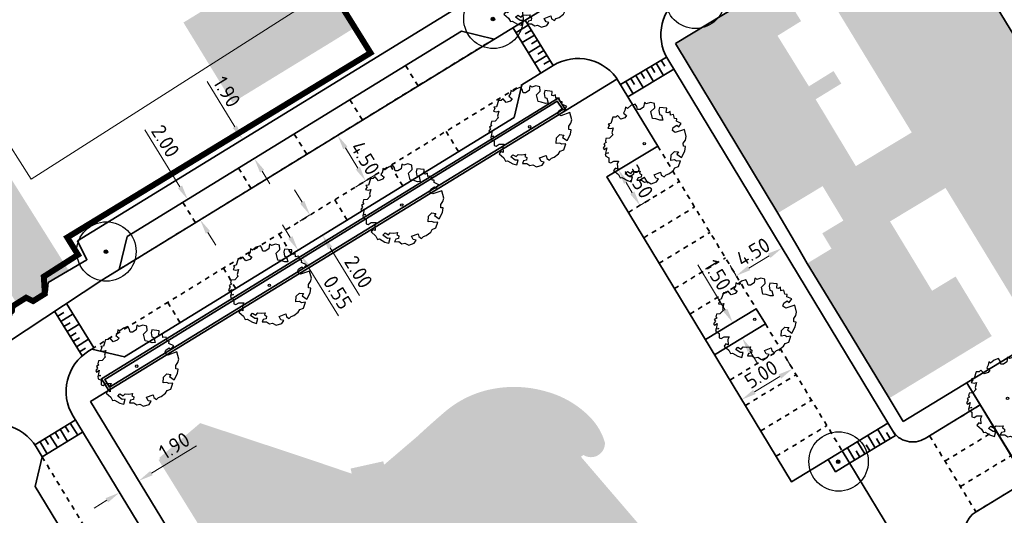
# Model space of a CAD drawing. Header units: metres. Extents: x 133860 to 134314, y 432787 to 433419.
# Tile 16 of 25: x 133990 to 134073, y 433129 to 433171. Entities that reach past the tile are written whole.
import ezdxf

# ---------------------------------------------------------------- set-up
doc = ezdxf.new("R2010")
doc.units = ezdxf.units.M
doc.linetypes.add('ACAD_ISO02W100', pattern=[15, 12, -3])
doc.linetypes.add('XX-HIDDEN', pattern=[4, 2, -2])
doc.layers.get('DEFPOINTS').update_dxf_attribs({"color": 201, "lineweight": 0})
for name, color, linetype, lineweight in [('B-WE-GR-BOOM-S', 90, 'Continuous', 25), ('B-WE-KG-WERKGRENS-G', 7, 'XX-WERKGRENS', 35), ('N-XX-GR-BOOM-S', 90, 'Continuous', 25), ('N-XX-GR-HAAG-G', 90, 'GR-HAAG1', 35), ('N-XX-VH-KANTOPSLUITING_ACHTERKANTBAND-G', 50, 'Continuous', 35), ('N-XX-VH-MATERIAALGRENS-G', 7, 'XX-HIDDEN', 35), ('X-XX-AL-M', 7, 'Continuous', 18)]:
    doc.layers.add(name, color=color, linetype=linetype, lineweight=lineweight)
doc.layers.add('B-XX-AL-ARC-bebouwing', color=254, linetype='Continuous')
doc.styles.add('NLCS-ISO-M500-T25', font='NLCS-ISO.ttf', dxfattribs={"height": 1.25})
doc.linetypes.add('GR-HAAG1', pattern='A,6,[176,NLCS.shx,S=0.125,R=0,X=0,Y=0],-2', length=8)
doc.linetypes.add('XX-WERKGRENS', pattern='A,0,[137,NLCS.SHX,S=0.5,R=0,X=0,Y=0],-30', length=30)
doc.dimstyles.new('NLCS-M500-T25-PIJL_L2_H1', dxfattribs={"dimscale": 0.5, "dimtxt": 2.5, "dimasz": 2.5, "dimexe": 2, "dimexo": 2, "dimgap": 0.7, "dimtad": 1, "dimzin": 0, "dimdsep": 46, "dimtxsty": 'NLCS-ISO-M500-T25', "dimcen": 2.5, "dimdle": 2, "dimclrd": 256, "dimclre": 256, "dimclrt": 7, "dimadec": 1, "dimazin": 0, "dimtfac": 1, "dimtdec": 3, "dimtofl": 0, "dimtmove": 0, "dimatfit": 3, "dimfxl": 2, "dimfxlon": 1, "dimtfillclr": 256, "dimtolj": 1, "dimtzin": 0, "dimlwd": -1, "dimlwe": -1, "dimarcsym": 0})
picture_1 = doc.add_image_def('image1.jpg', size_in_pixel=(5512, 7184))

# ---------------------------------------------------------------- blocks, each defined once
blk = doc.blocks.new('SGR-BOOM_KROON-SO')
at = {"ltscale": 0.1}
h = blk.add_hatch(color=256, dxfattribs=at)
edge = h.paths.add_edge_path()
edge.add_arc((0, 0), 0.15, 0, 360)
for radius in [2.5, 0.045]:
    blk.add_circle((0.04, 0.02), radius)
blk.add_circle((0, 0), 0.15, dxfattribs=at)
blk = doc.blocks.new('*D118')
at = {"layer": 'DEFPOINTS', "color": 0, "transparency": 16777216}
for p in [(134050.294, 433145.139), (134051.07, 433143.856), (134051.104, 433143.876)]:
    blk.add_point(p, dxfattribs=at)
at = {"layer": 'X-XX-AL-M', "transparency": 16777216}
for p, q in [((134049.68, 433146.229), (134047.376, 433150.036)), ((134050.327, 433145.159), (134051.183, 433145.677)), ((134051.104, 433143.876), (134051.959, 433144.394)), ((134051.751, 433142.807), (134052.398, 433141.737))]:
    blk.add_line(p, q, dxfattribs=at)
for points in [[(134049.858, 433146.337), (134049.502, 433146.121), (134050.327, 433145.159)], [(134051.929, 433142.914), (134051.573, 433142.699), (134051.104, 433143.876)]]:
    blk.add_solid(points, dxfattribs=at)
at = {"layer": 'X-XX-AL-M', "color": 7, "transparency": 16777216, "insert": (134049.038, 433149.172), "char_height": 1.25, "attachment_point": 5, "rotation": 301.18258, "style": 'NLCS-ISO-M500-T25'}
blk.add_mtext('\\A1;1.50', dxfattribs=at)
blk = doc.blocks.new('*D119')
at = {"layer": 'DEFPOINTS', "color": 0, "transparency": 16777216}
for p in [(134055.349, 433141.278), (134055.418, 433141.164), (134051.141, 433138.575)]:
    blk.add_point(p, dxfattribs=at)
at = {"layer": 'X-XX-AL-M', "transparency": 16777216}
for p, q in [((134055.349, 433141.278), (134054.831, 433142.134)), ((134052.141, 433139.336), (134054.28, 433140.631)), ((134051.072, 433138.689), (134050.554, 433139.545))]:
    blk.add_line(p, q, dxfattribs=at)
for points in [[(134054.172, 433140.809), (134054.388, 433140.453), (134055.349, 433141.278)], [(134052.033, 433139.515), (134052.249, 433139.158), (134051.072, 433138.689)]]:
    blk.add_solid(points, dxfattribs=at)
at = {"layer": 'X-XX-AL-M', "color": 7, "transparency": 16777216, "insert": (134052.705, 433140.818), "char_height": 1.25, "attachment_point": 5, "rotation": 31.18713, "style": 'NLCS-ISO-M500-T25'}
blk.add_mtext('\\A1;5.00', dxfattribs=at)
blk = doc.blocks.new('*D120')
at = {"layer": 'DEFPOINTS', "color": 0, "transparency": 16777216}
for p in [(134054.456, 433151.445), (134054.53, 433151.324), (134050.68, 433148.994)]:
    blk.add_point(p, dxfattribs=at)
at = {"layer": 'X-XX-AL-M', "transparency": 16777216}
for p, q in [((134054.456, 433151.445), (134053.938, 433152.3)), ((134051.676, 433149.762), (134053.387, 433150.798)), ((134050.606, 433149.115), (134050.089, 433149.97))]:
    blk.add_line(p, q, dxfattribs=at)
for points in [[(134053.279, 433150.976), (134053.495, 433150.619), (134054.456, 433151.445)], [(134051.568, 433149.94), (134051.784, 433149.584), (134050.606, 433149.115)]]:
    blk.add_solid(points, dxfattribs=at)
at = {"layer": 'X-XX-AL-M', "color": 7, "transparency": 16777216, "insert": (134052.026, 433151.114), "char_height": 1.25, "attachment_point": 5, "rotation": 31.18258, "style": 'NLCS-ISO-M500-T25'}
blk.add_mtext('\\A1;4.50', dxfattribs=at)
blk = doc.blocks.new('*D121')
at = {"layer": 'DEFPOINTS', "color": 0, "transparency": 16777216}
for p in [(134040.688, 433158.028), (134040.48, 433157.902), (134042.293, 433154.908)]:
    blk.add_point(p, dxfattribs=at)
at = {"layer": 'X-XX-AL-M', "transparency": 16777216}
for p, q in [((134040.688, 433158.028), (134041.543, 433158.545)), ((134041.853, 433156.103), (134041.335, 433156.958)), ((134042.5, 433155.033), (134043.356, 433155.551))]:
    blk.add_line(p, q, dxfattribs=at)
for points in [[(134041.513, 433157.066), (134041.157, 433156.85), (134040.688, 433158.028)], [(134042.031, 433156.21), (134041.675, 433155.995), (134042.5, 433155.033)]]:
    blk.add_solid(points, dxfattribs=at)
at = {"layer": 'X-XX-AL-M', "color": 7, "transparency": 16777216, "insert": (134042.428, 433157.035), "char_height": 1.25, "attachment_point": 5, "rotation": 301.18258, "style": 'NLCS-ISO-M500-T25'}
blk.add_mtext('\\A1;3.50', dxfattribs=at)
blk = doc.blocks.new('SGR-BOOM_06')
at = {"linetype": 'Continuous', "flags": 128}
blk.add_lwpolyline([(2.7, 3.52), (2.53, 3.94), (2.2, 4.06), (1.94, 4.52), (1.27, 4.69), (0.86, 4.52), (1.11, 4.27), (1.06, 3.81), (0.23, 3.98), (0.35, 4.32), (0.18, 4.69), (-0.15, 4.61), (-0.49, 4.69), (-1.15, 4.65), (-1.49, 4.48), (-1.95, 4.57), (-2.54, 4.11), (-2.12, 3.9), (-1.99, 3.64), (-1.58, 3.44), (-1.99, 2.89), (-2.54, 2.77), (-2.92, 3.1), (-2.62, 3.22), (-2.87, 3.86), (-3.63, 3.43), (-4, 3.02), (-3.79, 2.85), (-4, 2.51), (-4.42, 2.35), (-4.72, 2.05), (-5.01, 1.21), (-3.88, 0.92), (-3.71, 0.54), (-4, 0.29), (-4.51, 0.29), (-4.6, 0.56), (-5.09, 0.38), (-4.76, -0.17), (-4.93, -0.38), (-4.72, -0.54), (-4.88, -1.01), (-4.53, -1.18), (-4.72, -1.55), (-4.42, -1.59), (-4.29, -1.71), (-4.62, -2.11), (-3.92, -2.68), (-3.67, -2.43), (-3.46, -1.97), (-3.63, -1.76), (-3.42, -1.17), (-3.12, -1.34), (-2.79, -1.76), (-2.5, -2.01), (-2.79, -2.81), (-3.42, -2.93), (-3.67, -3.39), (-3.33, -3.77), (-2.83, -3.9), (-2.77, -4.02), (-2.71, -4.15), (-2.33, -3.73), (-1.83, -3.73), (-1.57, -3.9), (-1.7, -4.27), (-1.7, -4.61), (-1.15, -4.74), (-0.61, -4.69), (-0.49, -4.94), (-0.23, -4.65), (0.1, -4.48), (-0.06, -4.01), (0.27, -3.9), (0.77, -4.02), (0.86, -4.61), (1.15, -4.57), (1.44, -4.74), (2.07, -4.23), (2.37, -4.36), (2.32, -4.15), (2.66, -3.98), (2.41, -3.73), (2.11, -3.64), (2.57, -3.23), (2.62, -2.98), (3.16, -2.85), (3.54, -3.06), (3.79, -2.81), (3.77, -2.63), (4.12, -2.63), (4.12, -2.39), (4.46, -2.26), (4.46, -2.05), (4.08, -2.05), (4.54, -1.59), (4.25, -1.42), (4.63, -1.55), (4.75, -1.26), (4.54, -0.92), (4.84, -0.46), (4.67, -0.25), (4.25, -0.25), (3.75, 0.08), (4.08, 0.29), (4.38, 0.84), (4.54, 0.59), (4.88, 0.71), (4.67, 1.43), (4.71, 1.89), (4.5, 1.97), (4.16, 2.64), (3.83, 3.01), (3.37, 2.6), (3.66, 2.43), (3.91, 1.8), (3.54, 1.72), (3.33, 2.14), (2.99, 2.05), (2.66, 2.31), (2.24, 2.51), (2.45, 2.68), (2.32, 2.93), (2.53, 3.18), (2.87, 3.06), (3.16, 3.23)], close=True, dxfattribs=at)
blk.add_circle((0, 0), 0.15)
blk = doc.blocks.new('*D137')
at = {"layer": 'DEFPOINTS', "color": 0, "transparency": 16777216}
for p in [(134000.31, 433131.85), (134000.333, 433131.812), (133998.709, 433130.825)]:
    blk.add_point(p, dxfattribs=at)
at = {"layer": 'X-XX-AL-M', "transparency": 16777216}
for p, q in [((134001.378, 433132.499), (134005.182, 433134.809)), ((134000.31, 433131.85), (133999.791, 433132.704)), ((133998.686, 433130.863), (133998.167, 433131.718)), ((133997.618, 433130.214), (133996.55, 433129.565))]:
    blk.add_line(p, q, dxfattribs=at)
for points in [[(134001.27, 433132.677), (134001.487, 433132.321), (134000.31, 433131.85)], [(133997.51, 433130.392), (133997.726, 433130.036), (133998.686, 433130.863)]]:
    blk.add_solid(points, dxfattribs=at)
at = {"layer": 'X-XX-AL-M', "color": 7, "transparency": 16777216, "insert": (134003.308, 433134.812), "char_height": 1.25, "attachment_point": 5, "rotation": 31.28128, "style": 'NLCS-ISO-M500-T25'}
blk.add_mtext('\\A1;1.90', dxfattribs=at)
blk = doc.blocks.new('*D206')
at = {"layer": 'DEFPOINTS', "color": 0, "transparency": 16777216}
for p in [(134008.621, 433160.333), (134010.039, 433158.979), (134009.614, 433158.718)]:
    blk.add_point(p, dxfattribs=at)
at = {"layer": 'X-XX-AL-M', "transparency": 16777216}
for p, q in [((134008.392, 433161.659), (134006.062, 433165.45)), ((134009.046, 433160.594), (134009.898, 433161.118)), ((134010.039, 433158.979), (134010.891, 433159.502)), ((134010.693, 433157.914), (134011.348, 433156.849))]:
    blk.add_line(p, q, dxfattribs=at)
for points in [[(134008.57, 433161.768), (134008.215, 433161.55), (134009.046, 433160.594)], [(134010.871, 433158.023), (134010.516, 433157.805), (134010.039, 433158.979)]]:
    blk.add_solid(points, dxfattribs=at)
at = {"layer": 'X-XX-AL-M', "color": 7, "transparency": 16777216, "insert": (134007.731, 433164.598), "char_height": 1.25, "attachment_point": 5, "rotation": 301.57113, "style": 'NLCS-ISO-M500-T25'}
blk.add_mtext('\\A1;1.90', dxfattribs=at)
blk = doc.blocks.new('*D207')
at = {"layer": 'DEFPOINTS', "color": 0, "transparency": 16777216}
for p in [(134006.882, 433157.039), (134007.93, 433155.335), (134005.479, 433153.829)]:
    blk.add_point(p, dxfattribs=at)
at = {"layer": 'X-XX-AL-M', "transparency": 16777216}
for p, q in [((134003.777, 433156.598), (134000.822, 433161.408)), ((134005.284, 433156.057), (134003.58, 433155.009)), ((134006.331, 433154.353), (134004.627, 433153.305)), ((134006.133, 433152.764), (134006.788, 433151.699))]:
    blk.add_line(p, q, dxfattribs=at)
for points in [[(134003.955, 433156.707), (134003.6, 433156.489), (134004.432, 433155.533)], [(134006.311, 433152.873), (134005.956, 433152.655), (134005.479, 433153.829)]]:
    blk.add_solid(points, dxfattribs=at)
at = {"layer": 'X-XX-AL-M', "color": 7, "transparency": 16777216, "insert": (134002.555, 433160.449), "char_height": 1.25, "attachment_point": 5, "rotation": 301.57113, "style": 'NLCS-ISO-M500-T25'}
blk.add_mtext('\\A1;2.00', dxfattribs=at)
blk = doc.blocks.new('*D208')
at = {"layer": 'DEFPOINTS', "color": 0, "transparency": 16777216}
for p in [(134011.667, 433157.632), (134019.404, 433157.104), (134014.023, 433153.798)]:
    blk.add_point(p, dxfattribs=at)
at = {"layer": 'X-XX-AL-M', "transparency": 16777216}
for p, q in [((134016.196, 433160.415), (134017.899, 433161.462)), ((134017.702, 433159.873), (134018.749, 433158.169)), ((134018.552, 433156.581), (134020.255, 433157.628))]:
    blk.add_line(p, q, dxfattribs=at)
for points in [[(134017.879, 433159.982), (134017.524, 433159.764), (134017.047, 433160.938)], [(134018.927, 433158.278), (134018.572, 433158.06), (134019.404, 433157.104)]]:
    blk.add_solid(points, dxfattribs=at)
at = {"layer": 'X-XX-AL-M', "color": 7, "transparency": 16777216, "insert": (134019.37, 433159.022), "char_height": 1.25, "attachment_point": 5, "rotation": 301.57113, "style": 'NLCS-ISO-M500-T25'}
blk.add_mtext('\\A1;4.50', dxfattribs=at)
blk = doc.blocks.new('*D209')
at = {"layer": 'DEFPOINTS', "color": 0, "transparency": 16777216}
for p in [(134014.819, 433154.287), (134015.771, 433152.525), (134015.866, 433152.583)]:
    blk.add_point(p, dxfattribs=at)
at = {"layer": 'X-XX-AL-M', "transparency": 16777216}
for p, q in [((134014.07, 433155.294), (134013.415, 433156.359)), ((134014.724, 433154.229), (134013.872, 433153.705)), ((134015.771, 433152.525), (134014.919, 433152.001)), ((134016.426, 433151.46), (134018.886, 433147.455))]:
    blk.add_line(p, q, dxfattribs=at)
for points in [[(134014.247, 433155.403), (134013.892, 433155.184), (134014.724, 433154.229)], [(134016.603, 433151.569), (134016.248, 433151.35), (134015.771, 433152.525)]]:
    blk.add_solid(points, dxfattribs=at)
at = {"layer": 'X-XX-AL-M', "color": 7, "transparency": 16777216, "insert": (134018.814, 433149.435), "char_height": 1.25, "attachment_point": 5, "rotation": 301.57113, "style": 'NLCS-ISO-M500-T25'}
blk.add_mtext('\\A1;2.00', dxfattribs=at)
blk = doc.blocks.new('*D210')
at = {"layer": 'DEFPOINTS', "color": 0, "transparency": 16777216}
for p in [(134013.449, 433151.098), (134013.737, 433150.629), (134014.009, 433150.796)]:
    blk.add_point(p, dxfattribs=at)
at = {"layer": 'X-XX-AL-M', "transparency": 16777216}
for p, q in [((134013.067, 433152.33), (134012.412, 433153.395)), ((134013.721, 433151.265), (134014.573, 433151.788)), ((134014.009, 433150.796), (134014.861, 433151.32)), ((134014.664, 433149.731), (134017.124, 433145.727))]:
    blk.add_line(p, q, dxfattribs=at)
for points in [[(134013.244, 433152.439), (134012.889, 433152.221), (134013.721, 433151.265)], [(134014.841, 433149.84), (134014.486, 433149.622), (134014.009, 433150.796)]]:
    blk.add_solid(points, dxfattribs=at)
at = {"layer": 'X-XX-AL-M', "color": 7, "transparency": 16777216, "insert": (134017.052, 433147.707), "char_height": 1.25, "attachment_point": 5, "rotation": 301.57113, "style": 'NLCS-ISO-M500-T25'}
blk.add_mtext('\\A1;0.55', dxfattribs=at)

msp = doc.modelspace()

# ---------------------------------------------------------------- hatches: boundary and pattern name
at = {"layer": 'B-XX-AL-ARC-bebouwing'}
h = msp.add_hatch(color=256, dxfattribs=at)
h.dxf.hatch_style = 1
h.paths.add_polyline_path([(134066.628, 433181.443), (134056.715, 433175.405), (134065.382, 433161.174), (134067.12, 433158.319), (134068.227, 433156.503), (134075.895, 433143.912), (134075.993, 433143.751), (134085.906, 433149.788)])
h = msp.add_hatch(color=256, dxfattribs=at)
h.dxf.hatch_style = 1
h.paths.add_polyline_path([(134014.378, 433176.658), (134012.646, 433175.58), (134010.599, 433174.327), (134006.496, 433181.033), (134004.356, 433179.723), (134012.611, 433166.383), (134016.731, 433168.904), (134018.512, 433170.013)])
h = msp.add_hatch(color=256, dxfattribs=at)
h.dxf.hatch_style = 1
h.paths.add_polyline_path([(134004.356, 433179.723), (134001.873, 433178.204), (134005.933, 433171.567), (134004.072, 433170.428), (134008.198, 433163.683), (134012.611, 433166.383)])
h = msp.add_hatch(color=256, dxfattribs=at)
h.dxf.hatch_style = 1
h.paths.add_polyline_path([(134053.907, 433169.595), (134054.082, 433169.313), (134056.066, 433170.545), (134054.038, 433173.811), (134052.089, 433172.638), (134045.505, 433168.675), (134048.011, 433164.513), (134050.927, 433166.285), (134050.273, 433167.339)])
h = msp.add_hatch(color=256, dxfattribs=at)
h.dxf.hatch_style = 1
h.paths.add_polyline_path([(134053.907, 433169.595), (134054.082, 433169.313), (134056.066, 433170.545), (134054.038, 433173.811), (134052.089, 433172.638), (134045.505, 433168.675), (134048.011, 433164.513), (134050.927, 433166.285), (134050.273, 433167.339)])
h = msp.add_hatch(color=256, dxfattribs=at)
h.dxf.hatch_style = 1
h.paths.add_polyline_path([(134057.29, 433163.965), (134059.452, 433165.289), (134058.797, 433166.343), (134056.724, 433165.056), (134054.082, 433169.313), (134053.907, 433169.595), (134050.273, 433167.339), (134050.927, 433166.285), (134048.011, 433164.513), (134050.751, 433159.961)])
h = msp.add_hatch(color=256, dxfattribs=at)
h.dxf.hatch_style = 1
h.paths.add_polyline_path([(134057.29, 433163.965), (134059.452, 433165.289), (134058.797, 433166.343), (134056.724, 433165.056), (134054.082, 433169.313), (134053.907, 433169.595), (134050.273, 433167.339), (134050.927, 433166.285), (134048.011, 433164.513), (134050.751, 433159.961)])
h = msp.add_hatch(color=256, dxfattribs=at)
h.dxf.hatch_style = 1
h.paths.add_polyline_path([(134057.29, 433163.965), (134050.751, 433159.961), (134054.107, 433154.386), (134057.88, 433156.657), (134059.627, 433153.756), (134067.12, 433158.319), (134065.382, 433161.174), (134060.677, 433158.341)])
h = msp.add_hatch(color=256, dxfattribs=at)
h.dxf.hatch_style = 1
h.paths.add_polyline_path([(134057.29, 433163.965), (134050.751, 433159.961), (134054.107, 433154.386), (134057.88, 433156.657), (134059.627, 433153.756), (134067.12, 433158.319), (134065.382, 433161.174), (134060.677, 433158.341)])
h = msp.add_hatch(color=256, dxfattribs=at)
h.dxf.hatch_style = 1
h.paths.add_polyline_path([(133988.464, 433159.028), (133986.33, 433157.687), (133988.004, 433155.021), (133985.746, 433153.604), (133990.046, 433146.778), (133990.828, 433147.269), (133991.415, 433146.979), (133992.601, 433147.723), (133992.692, 433148.553), (133994.377, 433149.61)])
h = msp.add_hatch(color=256, dxfattribs=at)
h.dxf.hatch_style = 1
h.paths.add_polyline_path([(134063.551, 433153.687), (134068.227, 433156.503), (134067.12, 433158.319), (134059.627, 433153.756), (134057.849, 433152.685), (134058.627, 433151.393), (134056.59, 433150.157), (134059.881, 433144.732), (134066.594, 433148.671)])
h = msp.add_hatch(color=256, dxfattribs=at)
h.dxf.hatch_style = 1
h.paths.add_polyline_path([(134063.551, 433153.687), (134068.227, 433156.503), (134067.12, 433158.319), (134059.627, 433153.756), (134057.849, 433152.685), (134058.627, 433151.393), (134056.59, 433150.157), (134059.881, 433144.732), (134066.594, 433148.671)])
h = msp.add_hatch(color=256, dxfattribs=at)
h.dxf.hatch_style = 1
h.paths.add_polyline_path([(134072.113, 433144.038), (134069.073, 433149.049), (134067.094, 433147.848), (134066.594, 433148.671), (134059.881, 433144.732), (134063.48, 433138.8), (134063.602, 433138.874)])
h = msp.add_hatch(color=256, dxfattribs=at)
h.dxf.hatch_style = 1
h.paths.add_polyline_path([(134072.113, 433144.038), (134069.073, 433149.049), (134067.094, 433147.848), (134066.594, 433148.671), (134059.881, 433144.732), (134063.48, 433138.8), (134063.602, 433138.874)])
h = msp.add_hatch(color=256, dxfattribs=at)
h.dxf.hatch_style = 1
h.paths.add_polyline_path([(134040.411, 433130.524), (134037.538, 433133.871), (134037.727, 433134.034, 0.612203), (134039.552, 433135.077, 0.12006), (134038.353, 433137.156, 0.137362), (134034.608, 433139.369, 0.115372), (134030.239, 433139.611, 0.139685), (134025.978, 433137.573, 0.010108), (134023.728, 433135.566), (134020.96, 433133.202), (134020.895, 433133.495), (134018.143, 433132.884), (134018.238, 433132.455), (134014.588, 433133.698), (134005.48, 433136.71), (134002.032, 433133.784), (134002.11, 433133.692), (134001.976, 433133.61), (134005.945, 433127.2), (134010.673, 433119.435), (134011.606, 433117.92), (134016.953, 433109.234), (134020.03, 433104.236), (134032.351, 433114.566), (134033.921, 433112.737), (134034.351, 433112.236), (134037.621, 433115.043), (134043.585, 433120.163), (134046.878, 433122.99)])

# ---------------------------------------------------------------- linework, layer by layer
at = {"layer": 'B-WE-KG-WERKGRENS-G', "linetype": 'ACAD_ISO02W100', "ltscale": 0.2, "const_width": 0.5, "flags": 128}
msp.add_lwpolyline([(133876.119, 433170.393), (133877.601, 433171.792), (133886.823, 433158.862), (133877.946, 433152.192), (133905.866, 433113.146), (133909.714, 433104.864), (133925.215, 433080.405), (133929.948, 433077.023), (133960.91, 433027.75), (133993.38, 433046.759), (134012.691, 433058.563), (134011.841, 433058.277), (134028.125, 433067.541), (134027.375, 433068.849), (134030.06, 433070.532), (134094.013, 432964.89), (134091.108, 432963.131), (134090.481, 432964.163), (134087.559, 432962.387), (134088.413, 432961.012), (134077.63, 432949.53), (134078.824, 432947.621), (134057.722, 432935.011), (134066.81, 432919.871), (134071.968, 432925.868), (134089.993, 432936.255), (134089.828, 432936.526), (134105.835, 432946.078), (134108.265, 432945.632), (134160.348, 432859.973), (134159.989, 432857.745), (134144.013, 432847.922), (134143.712, 432847.181), (134143.712, 432847.181), (134125.745, 432836.425), (134112.574, 432828.259), (134111.172, 432829.463), (134106.776, 432825.214), (134107.813, 432824.152), (134105.604, 432821.255), (134122.744, 432796.236), (134123.883, 432796.885), (134132.076, 432787.735), (134133.141, 432788.699), (134135.653, 432790.291), (134137.641, 432790.089), (134146.495, 432795.532), (134128.036, 432825.414), (134167.744, 432849.325), (134181.483, 432826.755), (134184.931, 432828.731), (134220.703, 432851.248), (134220.703, 432851.248), (134208.544, 432870.966), (134243.719, 432892.344), (134244.801, 432892.868), (134244.702, 432893.039), (134255.087, 432899.603), (134259.849, 432891.768), (134259.849, 432891.768), (134271.831, 432873.596), (134283.708, 432881.402), (134278.548, 432889.497), (134289.255, 432898.638), (134237.086, 432958.184), (134236.053, 432957.231), (134176.814, 433055.649), (134176.596, 433057.613), (134184.443, 433067.451, 0.285341), (134187.793, 433121.123), (134182.407, 433130.652), (134178.658, 433139.514), (134131.008, 433218.593), (134131.184, 433220.239), (134137.991, 433224.332), (134139.16, 433224.558), (134147.057, 433229.244), (134167.516, 433242.252), (134166.906, 433244.94), (134170.758, 433255.827), (134123.531, 433334.918), (134124.125, 433338.316), (134075.594, 433418.255), (134070.69, 433410.108), (134069.726, 433406.115), (134069.585, 433403.493), (134070.514, 433401.991), (134066.97, 433398.118), (134064.196, 433396.052), (134062.557, 433394.861), (134060.862, 433393.544), (134055.746, 433389.219), (134055.62, 433385.638), (134058.821, 433380.453), (134060.176, 433379.677), (134062.477, 433377.628), (134068.493, 433367.239), (134069.718, 433365.583), (134086.166, 433375.661), (134113.988, 433328.809), (134115.761, 433329.788), (134133.828, 433299.857), (134113.768, 433287.824), (134123.045, 433272.178), (134143.074, 433284.053), (134158.161, 433259.191), (134156.58, 433253.71), (134151.403, 433250.669), (134152.916, 433248.117), (134148.779, 433245.664), (134140.868, 433241.112), (134139.795, 433240.371), (134139.721, 433239.669), (134138.546, 433239.024), (134137.939, 433239.2), (134134.418, 433237.066), (134134.437, 433236.567), (134133.261, 433235.921), (134132.558, 433235.995), (134124.156, 433230.674), (134122.947, 433230.929), (134039.96, 433370.22), (134031.347, 433363.971), (134032.232, 433363.571), (134040.705, 433349.507), (134042.959, 433345.177), (134114.625, 433225.07), (134098.399, 433214.922), (134061.859, 433192.69), (134003.35, 433289.641), (133957.003, 433230.386), (133980.382, 433193.5), (133998.156, 433204.411), (133997.717, 433205.125), (134013.217, 433214.905), (134015.369, 433211.187), (133999.827, 433201.688), (134005.138, 433193.038), (134004.433, 433192.603), (134019.821, 433167.873), (133994.289, 433152.336), (133995.197, 433150.879), (133992.315, 433149.042), (133992.402, 433147.598), (133991.415, 433146.979), (133990.828, 433147.269), (133989.676, 433146.546), (133989.631, 433146.146), (133988.275, 433144.923), (133987.514, 433145.298), (133982.75, 433142.305), (133982.554, 433141.37), (133981.416, 433140.645), (133980.772, 433140.986), (133979.607, 433140.244), (133979.409, 433139.299), (133978.245, 433138.557), (133976.957, 433139.297), (133965.146, 433131.906), (133957.722, 433143.515), (133955.914, 433146.774), (133942.349, 433138.295), (133913.168, 433179.354), (133897.868, 433168.512), (133890.989, 433178.624), (133890.167, 433179.801), (133900.911, 433193.564), (133895.27, 433198.414), (133910.184, 433217.825), (133900.154, 433225.259), (133864.317, 433180.57), (133864.317, 433180.57), (133875.618, 433170.924)], format="xyb", dxfattribs=at)
at = {"layer": 'N-XX-GR-HAAG-G', "ltscale": 0.2, "flags": 128}
msp.add_lwpolyline([(133997.846, 433139.735), (134036.005, 433163.098), (134035.544, 433163.795), (133997.448, 433140.385)], close=True, dxfattribs=at)
at = {"layer": 'N-XX-VH-KANTOPSLUITING_ACHTERKANTBAND-G'}
for p, q in [((134035.191, 433166.806), (134032.834, 433170.639)), ((134034.169, 433166.177), (134031.812, 433170.011)), ((134032.074, 433169.585), (134033.098, 433170.214)), ((134032.847, 433169.473), (134033.36, 433169.788)), ((134032.597, 433168.733), (134033.621, 433169.362)), ((134033.37, 433168.621), (134033.883, 433168.936)), ((134033.121, 433167.881), (134034.145, 433168.51)), ((134033.894, 433167.769), (134034.407, 433168.084)), ((134033.645, 433167.029), (134034.669, 433167.658)), ((134034.418, 433166.917), (134034.93, 433167.232)), ((134040.874, 433165.199), (134044.727, 433167.525)), ((134044.297, 433167.265), (134044.608, 433166.752)), ((134041.494, 433164.172), (134045.347, 433166.497)), ((134043.013, 433166.49), (134043.634, 433165.464)), ((134043.441, 433166.749), (134043.752, 433166.235)), ((134043.869, 433167.007), (134044.49, 433165.98)), ((134041.729, 433165.715), (134042.039, 433165.202)), ((134042.157, 433165.974), (134042.778, 433164.947)), ((134042.585, 433166.232), (134042.895, 433165.719)), ((134041.301, 433165.457), (134041.922, 433164.43)), ((133996.527, 433143.046), (133994.23, 433146.782)), ((133995.537, 433142.366), (133993.228, 433146.121)), ((133993.487, 433145.7), (133993.999, 433146.012)), ((133993.749, 433145.274), (133994.774, 433145.898)), ((133994.01, 433144.848), (133994.523, 433145.16)), ((133994.272, 433144.422), (133995.298, 433145.046)), ((133994.534, 433143.996), (133995.047, 433144.308)), ((133994.796, 433143.57), (133995.309, 433143.882)), ((133995.058, 433143.144), (133996.083, 433143.768)), ((133995.32, 433142.718), (133995.833, 433143.03)), ((134070.563, 433139.239), (134075.06, 433131.843)), ((134063.48, 433138.8), (134064.666, 433136.853)), ((133991.556, 433134.896), (133994.949, 433136.962)), ((133994.118, 433136.456), (133994.43, 433135.943)), ((133994.545, 433136.716), (133995.168, 433135.691)), ((133992.837, 433135.676), (133993.46, 433134.65)), ((133993.264, 433135.936), (133993.576, 433135.423)), ((133993.691, 433136.196), (133994.314, 433135.171)), ((134061.671, 433135.66), (134062.293, 433134.634)), ((134062.527, 433136.178), (134063.148, 433135.152)), ((134063.265, 433135.924), (134063.576, 433135.41)), ((133991.983, 433135.156), (133992.606, 433134.13)), ((133992.41, 433135.416), (133992.721, 433134.903)), ((134060.816, 433135.143), (134061.437, 433134.116)), ((134061.554, 433134.888), (134061.865, 433134.375)), ((134062.41, 433135.406), (134062.72, 433134.893)), ((133991.671, 433134.706), (133992.179, 433133.87)), ((134059.96, 433134.625), (134060.582, 433133.598)), ((134060.699, 433134.37), (134061.009, 433133.857))]:
    msp.add_line(p, q, dxfattribs=at)
at = {"layer": 'N-XX-VH-KANTOPSLUITING_ACHTERKANTBAND-G', "ltscale": 0.3}
for points in [[(134070.017, 433140.113), (134075.05, 433131.836), (134140.866, 433171.858), (134116.981, 433211.138)], [(133995.151, 433152.06), (134033.73, 433175.753), (134045.269, 433182.677)], [(134045.505, 433168.675), (134066.618, 433181.458), (134090.949, 433141.505)], [(133982.766, 433139.218), (133997.193, 433148.737), (134038.848, 433174.335), (134043.634, 433177.173), (134047.295, 433179.344)], [(134030.23, 433169.039), (134027.466, 433169.688), (133999.342, 433152.405), (133998.669, 433149.644)], [(134056.59, 433150.157), (134055.793, 433151.514), (134054.107, 433154.386), (134050.751, 433159.961), (134045.506, 433168.675)], [(134060.154, 433133.339), (134064.004, 433135.669), (134044.843, 433167.33)], [(134035.192, 433166.806), (134032.559, 433165.189), (134031.903, 433162.438), (133999.107, 433142.284), (133996.355, 433142.941), (133996.1, 433142.784)], [(134059.532, 433134.366), (134064.826, 433125.619), (134020.479, 433098.653), (133996.254, 433138.526), (134040.557, 433165.65)], [(134040.708, 433165.47), (134043.999, 433160.032), (134039.722, 433157.443), (134055.255, 433131.777), (134063.382, 433136.696)], [(134036.266, 433163.065), (134035.604, 433164.067), (133997.173, 433140.45), (133997.78, 433139.459)], [(133995.151, 433152.06), (133995.942, 433150.466), (133992.692, 433148.553), (133992.601, 433147.723), (133991.415, 433146.979), (133990.828, 433147.269), (133989.676, 433146.546), (133989.587, 433145.747), (133988.275, 433144.923), (133987.514, 433145.298), (133982.75, 433142.305), (133982.554, 433141.37), (133981.416, 433140.645), (133980.772, 433140.986), (133979.607, 433140.244), (133979.409, 433139.299), (133978.245, 433138.557), (133977.454, 433138.976), (133964.751, 433130.987)], [(134063.48, 433138.8), (134059.881, 433144.732), (134056.59, 433150.157)], [(134085.906, 433149.788), (134075.992, 433143.753), (134075.992, 433143.753), (134064.663, 433136.851)], [(134048.783, 433142.471), (134053.06, 433145.06), (134052.284, 433146.343), (134048.006, 433143.755)], [(134071.153, 433138.245), (134066.5, 433135.415)], [(133995.573, 433135.937), (133992.179, 433133.87), (133991.594, 433131.367), (134006.613, 433106.646), (134006.028, 433104.143), (134011.739, 433094.743), (134018.233, 433098.691), (133994.776, 433137.299)], [(134060.154, 433133.339), (134058.973, 433132.617), (134058.344, 433133.647)], [(134075.06, 433131.843), (134070.801, 433129.252)]]:
    msp.add_lwpolyline(points, dxfattribs=at)
at = {"layer": 'N-XX-VH-KANTOPSLUITING_ACHTERKANTBAND-G'}
for centre, radius, start, end in [((134048.265, 433169.401), 4, 121.3031, 211.18258), ((134037.286, 433163.398), 4, 31.18258, 121.57113), ((133998.195, 433139.376), 4, 121.57113, 211.28128), ((133988.252, 433132.63), 4, 31.28128, 122.2736), ((134065.461, 433137.124), 2, 211.18258, 301.3031), ((134071.84, 433127.544), 2, 121.3031, 211.20213)]:
    msp.add_arc(centre, radius, start, end, dxfattribs=at)
at = {"layer": 'N-XX-VH-MATERIAALGRENS-G', "ltscale": 0.2}
for p, q in [((133998.669, 433149.644), (134030.23, 433169.039)), ((134023.819, 433165.099), (134022.768, 433166.81)), ((133996.355, 433142.941), (134032.559, 433165.189)), ((134019.133, 433162.22), (134018.083, 433163.929)), ((134014.447, 433159.34), (134013.397, 433161.048)), ((134026.176, 433161.266), (134027.22, 433159.568)), ((134043.999, 433160.032), (134052.284, 433146.343)), ((134009.761, 433156.461), (134008.712, 433158.167)), ((134021.49, 433158.386), (134022.535, 433156.687)), ((134041.534, 433154.449), (134045.812, 433157.037)), ((134005.075, 433153.581), (134004.027, 433155.286)), ((134016.804, 433155.507), (134017.85, 433153.806)), ((134042.828, 433152.31), (134047.106, 433154.899)), ((134012.118, 433152.627), (134013.165, 433150.926)), ((134044.123, 433150.171), (134048.4, 433152.76)), ((134045.417, 433148.032), (134049.695, 433150.621)), ((134007.432, 433149.748), (134008.479, 433148.045)), ((134046.712, 433145.893), (134050.989, 433148.482)), ((134002.746, 433146.868), (134003.794, 433145.164)), ((134053.06, 433145.06), (134059.532, 433134.366)), ((134050.077, 433140.332), (134054.355, 433142.921)), ((134051.372, 433138.194), (134055.649, 433140.782)), ((134052.666, 433136.055), (134056.944, 433138.644)), ((134071.153, 433138.245), (134066.881, 433135.647)), ((134053.96, 433133.916), (134058.238, 433136.505)), ((134066.881, 433135.647), (134070.778, 433129.239)), ((134068.18, 433133.511), (134072.452, 433136.109)), ((134069.479, 433131.375), (134073.751, 433133.972)), ((133992.179, 433133.87), (134001.7, 433118.2)), ((134070.778, 433129.239), (134075.05, 433131.836))]:
    msp.add_line(p, q, dxfattribs=at)

# ---------------------------------------------------------------- block references
at = {"layer": 'B-WE-GR-BOOM-S', "linetype": 'Continuous'}
for p in [(134047.116, 433172.402, 1.314), (134030.123, 433170.721), (133997.544, 433151.137, 1.081), (134059.185, 433133.457)]:
    msp.add_blockref('SGR-BOOM_KROON-SO', p, dxfattribs=at)
at = {"layer": 'N-XX-GR-BOOM-S', "xscale": 0.6955700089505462, "yscale": 0.6955700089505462, "zscale": 0.6955700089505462, "rotation": 213.0148718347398}
for p in [(134033.624, 433173.401, 0.631), (134033.224, 433161.649, 0.738), (134042.865, 433160.235, 0.724), (134022.452, 433155.063, 0.921), (134011.308, 433148.313, 1.108), (134052.162, 433145.45, 0.862), (134000.14, 433141.507, 1.298), (134073.446, 433138.802, 1.198)]:
    msp.add_blockref('SGR-BOOM_06', p, dxfattribs=at)

# ---------------------------------------------------------------- dimensions: what is measured, and where the dimension line sits
at = {"layer": 'X-XX-AL-M'}
for base, p1, p2, angle, picture, middle in [((134010.039, 433158.979), (134008.621, 433160.333), (134009.614, 433158.718), 301.57113, '*D206', (134006.9, 433164.087)), ((134005.479, 433153.829), (134006.882, 433157.039), (134007.93, 433155.335), 301.57113, '*D207', (134001.725, 433159.938)), ((134019.404, 433157.104), (134011.667, 433157.632), (134014.023, 433153.798), 301.57113, '*D208', (134018.539, 433158.511)), ((134051.104, 433143.876), (134050.294, 433145.139), (134051.07, 433143.856), 301.18258, '*D118', (134048.204, 433148.667))]:
    dim = msp.add_linear_dim(base=base, p1=p1, p2=p2, angle=angle, dimstyle='NLCS-M500-T25-PIJL_L2_H1', dxfattribs=at)
    dim.commit()
    dim.dimension.update_dxf_attribs({"geometry": picture, "text_midpoint": middle, "dimtype": 161})
for p1, p2, distance, picture, middle in [((134042.293, 433154.908), (134040.48, 433157.902), -0.242, '*D121', (134042.428, 433157.035)), ((134014.819, 433154.287), (134015.866, 433152.583), -0.111, '*D209', (134018.814, 433149.435)), ((134013.449, 433151.098), (134013.737, 433150.629), 0.319, '*D210', (134017.052, 433147.707)), ((134050.68, 433148.994), (134054.53, 433151.324), 0.142, '*D120', (134052.026, 433151.114)), ((134051.141, 433138.575), (134055.418, 433141.164), 0.134, '*D119', (134052.705, 433140.818)), ((133998.709, 433130.825), (134000.333, 433131.812), 0.044, '*D137', (134003.308, 433134.812))]:
    dim = msp.add_aligned_dim(p1=p1, p2=p2, distance=distance, dimstyle='NLCS-M500-T25-PIJL_L2_H1', dxfattribs=at)
    dim.commit()
    dim.dimension.update_dxf_attribs({"geometry": picture, "text_midpoint": middle})

# ---------------------------------------------------------------- pictures from other files: only their frames are drawn
at = {"layer": 'DEFPOINTS'}
image = msp.add_image(picture_1, insert=(133991.248, 433157.239), size_in_units=(94.196, 122.77), rotation=32.52129, dxfattribs=at)
image.dxf.flags = 7

doc.saveas('drawing.dxf')
